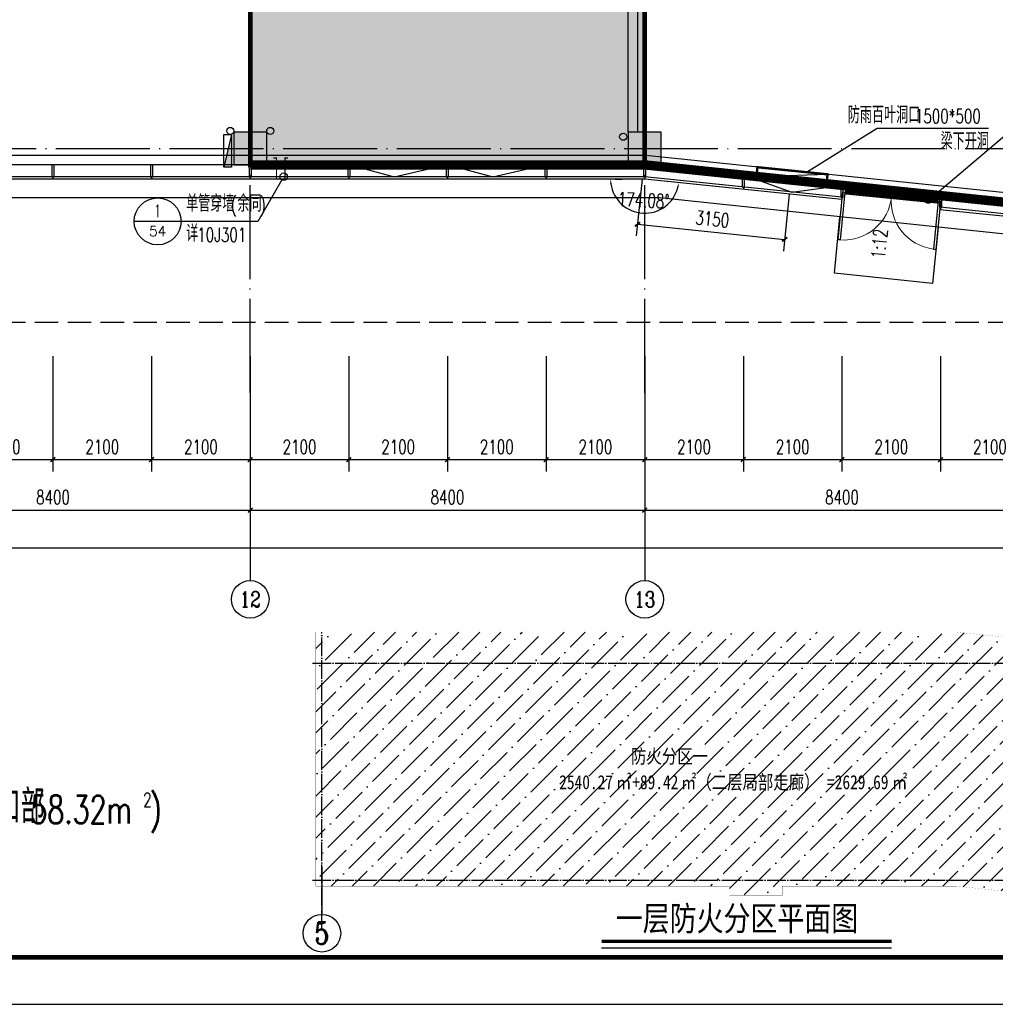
# Model space of a CAD drawing. Extents: x 797781 to 1255204, y 21234 to 1024248.
# Tile 145 of 256: x 950399 to 971173, y 163355 to 184323. Entities that reach past the tile are written whole.
import ezdxf
from ezdxf.enums import TextEntityAlignment as Align

# ---------------------------------------------------------------- set-up
doc = ezdxf.new("R2010")
doc.units = 0
doc.header["$LTSCALE"] = 1000
doc.header["$MEASUREMENT"] = 0
for name, pattern in [('230303生产综合楼-平面图_t8$0$DASH', [0.35, 0.25, -0.1]), ('230303生产综合楼-平面图_t8$0$DOTE', [2.42, 2, -0.2, 0.02, -0.2]), ('230303生产综合楼-平面图_t8$0$建筑底图$0$DASH', [0.35, 0.25, -0.1]), ('__DASH', [0.35, 0.25, -0.1])]:
    doc.linetypes.add(name, pattern=pattern)
for name, color, linetype in [('230303生产综合楼-平面图_t8$0$3T_WOOD', 21, 'Continuous'), ('230303生产综合楼-平面图_t8$0$AXIS', 3, 'Continuous'), ('230303生产综合楼-平面图_t8$0$AXIS_TEXT', 7, 'Continuous'), ('230303生产综合楼-平面图_t8$0$COLUMN', 40, 'Continuous'), ('230303生产综合楼-平面图_t8$0$CURTWALL', 4, 'Continuous'), ('230303生产综合楼-平面图_t8$0$DIM_IDEN', 3, 'Continuous'), ('230303生产综合楼-平面图_t8$0$DIM_LEAD', 3, 'Continuous'), ('230303生产综合楼-平面图_t8$0$DIM_SYMB', 3, 'Continuous'), ('230303生产综合楼-平面图_t8$0$DOTE', 1, '230303生产综合楼-平面图_t8$0$DOTE'), ('230303生产综合楼-平面图_t8$0$PUB_HATCH', 8, 'Continuous'), ('230303生产综合楼-平面图_t8$0$PUB_TEXT', 7, 'Continuous'), ('230303生产综合楼-平面图_t8$0$PUB_TITLE', 4, 'Continuous'), ('230303生产综合楼-平面图_t8$0$STAIR', 2, 'Continuous'), ('230303生产综合楼-平面图_t8$0$VPIPE-雨水', 4, 'Continuous'), ('230303生产综合楼-平面图_t8$0$WALL', 40, 'Continuous'), ('230303生产综合楼-平面图_t8$0$WINDOW', 4, 'Continuous'), ('230303生产综合楼-平面图_t8$0$条件', 7, 'Continuous'), ('230303生产综合楼-平面图_t8$0$轮廓', 2, 'Continuous'), ('230303生产综合楼-平面图_t8$0$通风', 7, 'Continuous'), ('AXIS_TEXT', 7, 'Continuous'), ('DIM_IDEN', 3, 'Continuous'), ('DIM_SYMB', 3, 'Continuous'), ('EQUIP_消火栓', 7, 'Continuous'), ('PUB_DIM', 3, 'Continuous'), ('PUB_HATCH', 8, 'Continuous'), ('PUB_TEXT', 7, 'Continuous'), ('VALVE_废水', 7, 'Continuous'), ('VPIPE-消防', 1, 'Continuous')]:
    doc.layers.add(name, color=color, linetype=linetype)
doc.styles.add('230303生产综合楼-平面图_t8$0$-黑体', font='simhei.ttf', dxfattribs={"width": 0.8})
doc.styles.add('230303生产综合楼-平面图_t8$0$_TCH_AXIS', font='COMPLEX', dxfattribs={"bigfont": 'GBCBIG'})
doc.styles.add('230303生产综合楼-平面图_t8$0$_TCH_DIM', font='SIMPLEX', dxfattribs={"bigfont": 'GBCBIG'})
doc.styles.add('230303生产综合楼-平面图_T8$0$_TCH_DIM_T3', font='SIMPLEX', dxfattribs={"width": 0.705882, "bigfont": 'GBCBIG'})
doc.styles.add('230303生产综合楼-平面图_t8$0$_TCH_LABEL', font='COMPLEX', dxfattribs={"bigfont": 'GBCBIG'})
doc.styles.add('_TCH_DIM', font='SIMPLEX', dxfattribs={"bigfont": 'GBCBIG'})
doc.styles.add('_TCH_DIM_T3', font='SIMPLEX', dxfattribs={"width": 0.705882, "bigfont": 'GBCBIG'})
doc.styles.add('COMPLEX', font='COMPLEX')
doc.dimstyles.new('230303生产综合楼-平面图_T8$0$_TCH_ARCH&&100', dxfattribs={"dimtxt": 297.5, "dimasz": 100, "dimexe": 250, "dimexo": 300, "dimgap": 126.25, "dimtad": 1, "dimdec": 0, "dimzin": 0, "dimdsep": 46, "dimtxsty": '230303生产综合楼-平面图_T8$0$_TCH_DIM_T3', "dimblk": '230303生产综合楼-平面图_t8$0$_ArchTick', "dimcen": 0.09, "dimclrt": 7, "dimazin": 2, "dimtfac": 1, "dimtdec": 0, "dimtix": 1, "dimtmove": 2, "dimatfit": 3, "dimfxl": 1, "dimtolj": 1, "dimtzin": 0, "dimarcsym": 0})
doc.dimstyles.new('_TCH_ARCH&&100', dxfattribs={"dimtxt": 297.5, "dimasz": 100, "dimexe": 250, "dimexo": 300, "dimgap": 126.25, "dimtad": 1, "dimdec": 0, "dimzin": 0, "dimdsep": 46, "dimtxsty": '_TCH_DIM_T3', "dimblk": 'ARCHTICK', "dimcen": 0.09, "dimclrt": 7, "dimazin": 2, "dimtfac": 1, "dimtdec": 0, "dimtix": 1, "dimtmove": 2, "dimatfit": 3, "dimfxl": 1, "dimtolj": 1, "dimtzin": 0, "dimarcsym": 0})
doc.dimstyles.new('_TCH_ARROW&&100', dxfattribs={"dimtxt": 297.5, "dimasz": 100, "dimexe": 250, "dimexo": 300, "dimgap": 126.25, "dimtad": 1, "dimdec": 0, "dimzin": 0, "dimdsep": 46, "dimtxsty": '_TCH_DIM_T3', "dimcen": 0.09, "dimclrt": 7, "dimazin": 2, "dimtfac": 1, "dimtdec": 0, "dimtix": 1, "dimtmove": 2, "dimatfit": 3, "dimfxl": 1, "dimtolj": 1, "dimtzin": 0, "dimarcsym": 0})

# ---------------------------------------------------------------- blocks, each defined once
blk = doc.blocks.new('AQ1')
at = {"color": 6, "linetype": '__DASH', "ltscale": 4, "const_width": 200}
blk.add_lwpolyline([(1176700, 166553), (1159915, 168295), (1151500, 168295)], dxfattribs=at)
blk = doc.blocks.new('$VALVE$00000547')
at = {"const_width": 30}
for points in [[(0, 100), (-250, 100), (-250, 175)], [(0, 100), (0, 175)], [(0, 100), (250, 100), (250, 175)], [(-250, -175), (-250, -100), (0, -100)], [(0, -175), (0, -100)], [(250, -175), (250, -100), (0, -100)]]:
    blk.add_lwpolyline(points, dxfattribs=at)
blk = doc.blocks.new('1FFSTG')
at = {"layer": '230303生产综合楼-平面图_t8$0$DIM_IDEN'}
for p, q in [((1098805, 186013), (1098293, 185131)), ((1096661, 185131), (1095661, 185131)), ((1098293, 185131), (1096661, 185131))]:
    blk.add_line(p, q, dxfattribs=at)
for centre, radius in [((1098845, 186082), 80), ((1096161, 185131), 500)]:
    blk.add_circle(centre, radius, dxfattribs=at)
at = {"layer": 'VALVE_废水', "xscale": 0.9000000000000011, "yscale": 0.9000000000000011, "zscale": 0.9000000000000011, "rotation": 90.02225538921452}
blk.add_blockref('$VALVE$00000547', (1098782, 186258), dxfattribs=at)
at = {"layer": 'PUB_TEXT', "style": '230303生产综合楼-平面图_t8$0$_TCH_DIM'}
for s, height, p in [('单管穿墙', 357.4, (1096766, 185335)), ('余同', 357.4, (1097859, 185335)), ('详', 357, (1096766, 184698))]:
    blk.add_text(s, height=height, dxfattribs=at).set_placement(p)
at = {"layer": 'PUB_TEXT', "style": '230303生产综合楼-平面图_t8$0$_TCH_DIM', "width": 0.705882}
for s, height, p in [('(', 298, (1097719, 185335)), (')', 298, (1098335, 185335)), ('10J301', 297.5, (1097004, 184698))]:
    blk.add_text(s, height=height, dxfattribs=at).set_placement(p)
at = {"layer": 'PUB_TEXT', "style": '230303生产综合楼-平面图_t8$0$_TCH_LABEL'}
for s, height, p, p2 in [('1', 268, (1096103, 185222), (1096218, 185222)), ('54', 215.1, (1095976, 184816), (1096345, 184816))]:
    blk.add_text(s, height=height, dxfattribs=at).set_placement(p, p2, align=Align.FIT)
blk = doc.blocks.new('_ArchTick')
at = {"color": 0, "linetype": 'ByBlock', "const_width": 0.4}
blk.add_lwpolyline([(-0.5, -0.5), (0.5, 0.5)], dxfattribs=at)
blk = doc.blocks.new('*D6435')
at = {"layer": 'Defpoints', "color": 0, "transparency": 16777216}
for p in [(624689, -13222), (627823, -13543), (627694, -14805)]:
    blk.add_point(p, dxfattribs=at)
at = {"layer": 'PUB_DIM', "color": 0, "lineweight": -2, "transparency": 16777216}
for p, q in [((624659, -13520), (624534, -14732)), ((627792, -13842), (627668, -15053)), ((624560, -14484), (627694, -14805))]:
    blk.add_line(p, q, dxfattribs=at)
at = {"layer": 'PUB_DIM', "color": 0, "lineweight": -2, "transparency": 16777216, "xscale": 100, "yscale": 100, "zscale": 100}
for p, rotation in [((624560, -14484), 174.1496764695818), ((627694, -14805), 354.1496764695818)]:
    blk.add_blockref('_ArchTick', p, dxfattribs=dict(at, rotation=rotation))
at = {"layer": 'PUB_DIM', "color": 7, "transparency": 16777216, "insert": (626155, -14371), "char_height": 297.5, "attachment_point": 5, "rotation": 354.1497, "style": '_TCH_DIM_T3'}
blk.add_mtext('\\A1;3150', dxfattribs=at)
blk = doc.blocks.new('_AXISO')
blk.add_circle((0, 0), 0.5)
at = {"layer": 'AXIS_TEXT', "style": 'COMPLEX', "width": 1.041667}
blk.add_attdef('A', text='', height=0.56, dxfattribs=at).set_placement((-0.25, -0.28), (0.25, -0.28), align=Align.FIT)
blk = doc.blocks.new('230303生产综合楼-平面图_t8$0$F1')
h = blk.add_hatch()
h.set_pattern_fill('ANSI36', color=8, scale=1000)
h.set_pattern_definition([(45, (0, 0), (841.899, 3086.963), [3968.75, -793.75, 0, -793.75])])
h.paths.add_polyline_path([(605265, 24638), (512865, 24638), (512865, 1538), (605265, 1538)])
h.paths.add_polyline_path([(580431, 27938), (512865, 27938), (512865, 24638), (605265, 24638), (605265, 25326)])
h.paths.add_polyline_path([(512865, 27938), (512215, 27938), (512215, 24638), (512865, 24638)])
h.paths.add_polyline_path([(512865, 24638), (512215, 24638), (512215, 1538), (512865, 1538)])
h.paths.add_polyline_path([(605265, 1538), (512865, 1538), (512865, 888), (556265, 888), (556265, -112), (561865, -112), (561865, 888), (580399, 888), (605265, -1727)])
h.paths.add_polyline_path([(605915, 1538), (605265, 1538), (605265, -1727), (605915, -1796)])
h.paths.add_polyline_path([(605915, 24638), (605265, 24638), (605265, 1538), (605915, 1538)])
at = {"layer": '230303生产综合楼-平面图_t8$0$AXIS'}
for p, q in [((605265, 24638), (610465, 24638)), ((512865, 2955), (512865, -2128)), ((605265, 2955), (605265, -2245)), ((605265, 1538), (610348, 1538))]:
    blk.add_line(p, q, dxfattribs=at)
at = {"layer": '230303生产综合楼-平面图_t8$0$DOTE'}
for p, q in [((512865, -3662), (512865, 27938)), ((605265, -3662), (605265, 27938)), ((511865, 24638), (606265, 24638)), ((511865, 1538), (606265, 1538))]:
    blk.add_line(p, q, dxfattribs=at)
at = {"layer": '230303生产综合楼-平面图_t8$0$STAIR', "const_width": 9}
blk.add_lwpolyline([(512215, 27938), (580431, 27938), (605915, 25258), (605915, -1796), (580399, 888), (561865, 888), (561865, -112), (556265, -112), (556265, 888), (512215, 888)], close=True, dxfattribs=at)
at = {"layer": '230303生产综合楼-平面图_t8$0$AXIS'}
ref = blk.add_blockref('_AXISO', (612465, 24638), dxfattribs=dict(at, xscale=4000, yscale=4000, zscale=4000))
ref.add_attrib('A', 'F', dxfattribs={"layer": '230303生产综合楼-平面图_t8$0$AXIS_TEXT', "ltscale": 2, "height": 2227, "style": '230303生产综合楼-平面图_t8$0$_TCH_AXIS'}).set_placement((611616, 23524), (613313, 23524), align=Align.FIT)
ref = blk.add_blockref('_AXISO', (612348, 1538), dxfattribs=dict(at, xscale=4000, yscale=4000, zscale=4000))
ref.add_attrib('A', 'C', dxfattribs={"layer": '230303生产综合楼-平面图_t8$0$AXIS_TEXT', "ltscale": 2, "height": 2278, "style": '230303生产综合楼-平面图_t8$0$_TCH_AXIS'}).set_placement((611534, 398), (613162, 398), align=Align.FIT)
ref = blk.add_blockref('_AXISO', (512865, -4128), dxfattribs=dict(at, xscale=4000, yscale=4000, zscale=4000))
ref.add_attrib('A', '5', dxfattribs={"layer": '230303生产综合楼-平面图_t8$0$AXIS_TEXT', "ltscale": 2, "height": 2330, "style": '230303生产综合楼-平面图_t8$0$_TCH_AXIS'}).set_placement((512088, -5293), (513641, -5293), align=Align.FIT)
ref = blk.add_blockref('_AXISO', (605265, -4245), dxfattribs=dict(at, xscale=4000, yscale=4000, zscale=4000))
ref.add_attrib('A', '16', dxfattribs={"layer": '230303生产综合楼-平面图_t8$0$AXIS_TEXT', "ltscale": 2, "height": 1642.2, "style": '230303生产综合楼-平面图_t8$0$_TCH_AXIS'}).set_placement((604131, -5066), (606399, -5066), align=Align.FIT)
at = {"color": 6, "style": '230303生产综合楼-平面图_t8$0$-黑体', "width": 0.8}
for s, height, p in [('防火分区一', 1502.1, (545781, 13964)), ('2540.27', 1502.1, (538130, 11205)), ('㎡', 1502, (544179, 11205)), ('+89.42', 1502.1, (545907, 11205)), ('㎡（二层局部走廊）', 1502.1, (551092, 11205)), ('=2629.69', 1502.1, (566646, 11205)), ('㎡', 1502, (573559, 11205))]:
    blk.add_text(s, height=height, dxfattribs=at).set_placement(p)
blk = doc.blocks.new('$TwtSys$00000434')
for p, q in [((-0.5, 0.5), (-0.5, -0.5)), ((-0.5, -0.5), (0.5, 0.5)), ((0.5, 0.5), (-0.5, 0.5)), ((0.5, -0.5), (0.5, 0.5)), ((-0.5, -0.5), (0.5, -0.5))]:
    blk.add_line(p, q)
blk.add_solid([(0.5, -0.5), (0.5, 0.5), (-0.5, -0.5)])
blk = doc.blocks.new('230303生产综合楼-平面图_t8$0$1-XHS')
at = {"layer": '230303生产综合楼-平面图_t8$0$VPIPE-雨水'}
blk.add_circle((1176813.1, -30235.7), 75, dxfattribs=at)
at = {"layer": 'VPIPE-消防'}
for centre in [(1175963.1, -30235.7), (1184329.3, -30360.4)]:
    blk.add_circle(centre, 75, dxfattribs=at)
at = {"layer": 'EQUIP_消火栓', "xscale": -700, "yscale": 160, "zscale": 700, "rotation": 89.99999999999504}
blk.add_blockref('$TwtSys$00000434', (1175908.1, -30660.7), dxfattribs=at)
blk = doc.blocks.new('230303生产综合楼-平面图_t8$0$1WZST')
at = {"layer": '230303生产综合楼-平面图_t8$0$3T_WOOD'}
for points in [[(940557, -19196), (940607, -19196), (940607, -18946), (940557, -18946)], [(942657, -19196), (942707, -19196), (942707, -18946), (942657, -18946)], [(944757, -19196), (944807, -19196), (944807, -18946), (944757, -18946)], [(946857, -19196), (946907, -19196), (946907, -18946), (946857, -18946)], [(948957, -19196), (949007, -19196), (949007, -18946), (948957, -18946)], [(951057, -19196), (951107, -19196), (951107, -18946), (951057, -18946)], [(953157, -19196), (953207, -19196), (953207, -18946), (953157, -18946)], [(955257, -19411), (955307, -19416), (955307, -19165), (955257, -19160)], [(957357, -19629), (957407, -19635), (957407, -19383), (957357, -19378)], [(959457, -19847), (959507, -19853), (959507, -19601), (959457, -19596)]]:
    blk.add_lwpolyline(points, close=True, dxfattribs=at)
for points in [[(940582, -19196), (940582, -19246)], [(942682, -19196), (942682, -19246)], [(944782, -19196), (944782, -19246)], [(946882, -19196), (946882, -19246)], [(948982, -19196), (948982, -19246)], [(951082, -19196), (951082, -19246)], [(953182, -19196), (953182, -19246)], [(955282, -19414), (955282, -19464)], [(957382, -19632), (957382, -19682)], [(959482, -19850), (959482, -19900)]]:
    blk.add_lwpolyline(points, dxfattribs=at)
blk = doc.blocks.new('230303生产综合楼-平面图_t8$0$$DorLib2D$00000002')
for p, q in [((-0.5, 0), (-0.5, 0.4875)), ((-0.475, 0.4875), (-0.5, 0.4875)), ((-0.475, 0), (-0.475, 0.4875)), ((0.475, 0), (0.475, 0.4875)), ((0.475, 0.4875), (0.5, 0.4875)), ((0.5, 0), (0.5, 0.4875)), ((-0.5, 0), (-0.475, 0)), ((0.5, 0), (0.475, 0))]:
    blk.add_line(p, q)
at = {"lineweight": 13}
for centre, start, end in [((-0.4875, 0), 0, 88.53072), ((0.4875, 0), 91.46928, 180)]:
    blk.add_arc(centre, 0.4875, start, end, dxfattribs=at)
blk = doc.blocks.new('*D1083')
at = {"layer": 'Defpoints', "color": 0, "transparency": 16777216}
for p in [(962781, 180929), (963708, 180929), (964631, 180833), (963323, 180312)]:
    blk.add_point(p, dxfattribs=at)
at = {"layer": 'PUB_DIM', "color": 0, "lineweight": -2, "transparency": 16777216}
for p, q in [((963081, 180929), (963231, 180929)), ((964332, 180864), (964183, 180880))]:
    blk.add_line(p, q, dxfattribs=at)
blk.add_arc((963708, 180929), 727, 187.882, 346.192, dxfattribs=at)
at = {"layer": 'PUB_DIM', "color": 0, "transparency": 16777216}
for points in [[(962971, 180828), (963004, 180831), (962981, 180929)], [(964398, 180758), (964431, 180753), (964432, 180854)]]:
    blk.add_solid(points, dxfattribs=at)
at = {"layer": 'PUB_DIM', "color": 7, "transparency": 16777216, "insert": (963685, 180477), "char_height": 297.5, "attachment_point": 5, "rotation": 357.037, "style": '_TCH_DIM_T3'}
blk.add_mtext('\\A1;174.08%%d', dxfattribs=at)
blk = doc.blocks.new('230303生产综合楼-平面图_t8$0$_ArchTick')
at = {"color": 0, "linetype": 'ByBlock', "const_width": 0.3}
blk.add_lwpolyline([(-0.5, -0.5), (0.5, 0.5)], dxfattribs=at)
blk = doc.blocks.new('*D1481')
at = {"layer": '230303生产综合楼-平面图_t8$0$AXIS', "color": 0, "lineweight": -2, "transparency": 16777216}
for p, q in [((949008, 177154), (949008, 174704)), ((951108, 177154), (951108, 174704)), ((949008, 174954), (951108, 174954))]:
    blk.add_line(p, q, dxfattribs=at)
at = {"layer": 'Defpoints', "color": 0, "transparency": 16777216}
for p in [(949008, 177454), (951108, 177454), (951108, 174954)]:
    blk.add_point(p, dxfattribs=at)
at = {"layer": '230303生产综合楼-平面图_t8$0$AXIS', "color": 0, "lineweight": -2, "transparency": 16777216, "xscale": 100, "yscale": 100, "zscale": 100, "rotation": 180}
blk.add_blockref('230303生产综合楼-平面图_t8$0$_ArchTick', (949008, 174954), dxfattribs=at)
at = {"layer": '230303生产综合楼-平面图_t8$0$AXIS', "color": 0, "lineweight": -2, "transparency": 16777216, "xscale": 100, "yscale": 100, "zscale": 100}
blk.add_blockref('230303生产综合楼-平面图_t8$0$_ArchTick', (951108, 174954), dxfattribs=at)
at = {"layer": '230303生产综合楼-平面图_t8$0$AXIS', "color": 7, "transparency": 16777216, "insert": (950058, 175229), "char_height": 297.5, "attachment_point": 5, "style": '230303生产综合楼-平面图_T8$0$_TCH_DIM_T3'}
blk.add_mtext('\\A1;2100', dxfattribs=at)
blk = doc.blocks.new('*D1482')
at = {"layer": '230303生产综合楼-平面图_t8$0$AXIS', "color": 0, "lineweight": -2, "transparency": 16777216}
for p, q in [((951108, 177154), (951108, 174704)), ((953208, 177154), (953208, 174704)), ((951108, 174954), (953208, 174954))]:
    blk.add_line(p, q, dxfattribs=at)
at = {"layer": 'Defpoints', "color": 0, "transparency": 16777216}
for p in [(951108, 177454), (953208, 177454), (953208, 174954)]:
    blk.add_point(p, dxfattribs=at)
at = {"layer": '230303生产综合楼-平面图_t8$0$AXIS', "color": 0, "lineweight": -2, "transparency": 16777216, "xscale": 100, "yscale": 100, "zscale": 100, "rotation": 180}
blk.add_blockref('230303生产综合楼-平面图_t8$0$_ArchTick', (951108, 174954), dxfattribs=at)
at = {"layer": '230303生产综合楼-平面图_t8$0$AXIS', "color": 0, "lineweight": -2, "transparency": 16777216, "xscale": 100, "yscale": 100, "zscale": 100}
blk.add_blockref('230303生产综合楼-平面图_t8$0$_ArchTick', (953208, 174954), dxfattribs=at)
at = {"layer": '230303生产综合楼-平面图_t8$0$AXIS', "color": 7, "transparency": 16777216, "insert": (952158, 175229), "char_height": 297.5, "attachment_point": 5, "style": '230303生产综合楼-平面图_T8$0$_TCH_DIM_T3'}
blk.add_mtext('\\A1;2100', dxfattribs=at)
blk = doc.blocks.new('*D1483')
at = {"layer": '230303生产综合楼-平面图_t8$0$AXIS', "color": 0, "lineweight": -2, "transparency": 16777216}
for p, q in [((953208, 177154), (953208, 174704)), ((955308, 177154), (955308, 174704)), ((953208, 174954), (955308, 174954))]:
    blk.add_line(p, q, dxfattribs=at)
at = {"layer": 'Defpoints', "color": 0, "transparency": 16777216}
for p in [(953208, 177454), (955308, 177454), (955308, 174954)]:
    blk.add_point(p, dxfattribs=at)
at = {"layer": '230303生产综合楼-平面图_t8$0$AXIS', "color": 0, "lineweight": -2, "transparency": 16777216, "xscale": 100, "yscale": 100, "zscale": 100, "rotation": 180}
blk.add_blockref('230303生产综合楼-平面图_t8$0$_ArchTick', (953208, 174954), dxfattribs=at)
at = {"layer": '230303生产综合楼-平面图_t8$0$AXIS', "color": 0, "lineweight": -2, "transparency": 16777216, "xscale": 100, "yscale": 100, "zscale": 100}
blk.add_blockref('230303生产综合楼-平面图_t8$0$_ArchTick', (955308, 174954), dxfattribs=at)
at = {"layer": '230303生产综合楼-平面图_t8$0$AXIS', "color": 7, "transparency": 16777216, "insert": (954258, 175229), "char_height": 297.5, "attachment_point": 5, "style": '230303生产综合楼-平面图_T8$0$_TCH_DIM_T3'}
blk.add_mtext('\\A1;2100', dxfattribs=at)
blk = doc.blocks.new('*D1484')
at = {"layer": '230303生产综合楼-平面图_t8$0$AXIS', "color": 0, "lineweight": -2, "transparency": 16777216}
for p, q in [((955308, 177154), (955308, 174704)), ((957408, 177154), (957408, 174704)), ((955308, 174954), (957408, 174954))]:
    blk.add_line(p, q, dxfattribs=at)
at = {"layer": 'Defpoints', "color": 0, "transparency": 16777216}
for p in [(955308, 177454), (957408, 177454), (957408, 174954)]:
    blk.add_point(p, dxfattribs=at)
at = {"layer": '230303生产综合楼-平面图_t8$0$AXIS', "color": 0, "lineweight": -2, "transparency": 16777216, "xscale": 100, "yscale": 100, "zscale": 100, "rotation": 180}
blk.add_blockref('230303生产综合楼-平面图_t8$0$_ArchTick', (955308, 174954), dxfattribs=at)
at = {"layer": '230303生产综合楼-平面图_t8$0$AXIS', "color": 0, "lineweight": -2, "transparency": 16777216, "xscale": 100, "yscale": 100, "zscale": 100}
blk.add_blockref('230303生产综合楼-平面图_t8$0$_ArchTick', (957408, 174954), dxfattribs=at)
at = {"layer": '230303生产综合楼-平面图_t8$0$AXIS', "color": 7, "transparency": 16777216, "insert": (956358, 175229), "char_height": 297.5, "attachment_point": 5, "style": '230303生产综合楼-平面图_T8$0$_TCH_DIM_T3'}
blk.add_mtext('\\A1;2100', dxfattribs=at)
blk = doc.blocks.new('*D1485')
at = {"layer": '230303生产综合楼-平面图_t8$0$AXIS', "color": 0, "lineweight": -2, "transparency": 16777216}
for p, q in [((957408, 177154), (957408, 174704)), ((959508, 177154), (959508, 174704)), ((957408, 174954), (959508, 174954))]:
    blk.add_line(p, q, dxfattribs=at)
at = {"layer": 'Defpoints', "color": 0, "transparency": 16777216}
for p in [(957408, 177454), (959508, 177454), (959508, 174954)]:
    blk.add_point(p, dxfattribs=at)
at = {"layer": '230303生产综合楼-平面图_t8$0$AXIS', "color": 0, "lineweight": -2, "transparency": 16777216, "xscale": 100, "yscale": 100, "zscale": 100, "rotation": 180}
blk.add_blockref('230303生产综合楼-平面图_t8$0$_ArchTick', (957408, 174954), dxfattribs=at)
at = {"layer": '230303生产综合楼-平面图_t8$0$AXIS', "color": 0, "lineweight": -2, "transparency": 16777216, "xscale": 100, "yscale": 100, "zscale": 100}
blk.add_blockref('230303生产综合楼-平面图_t8$0$_ArchTick', (959508, 174954), dxfattribs=at)
at = {"layer": '230303生产综合楼-平面图_t8$0$AXIS', "color": 7, "transparency": 16777216, "insert": (958458, 175229), "char_height": 297.5, "attachment_point": 5, "style": '230303生产综合楼-平面图_T8$0$_TCH_DIM_T3'}
blk.add_mtext('\\A1;2100', dxfattribs=at)
blk = doc.blocks.new('*D1486')
at = {"layer": '230303生产综合楼-平面图_t8$0$AXIS', "color": 0, "lineweight": -2, "transparency": 16777216}
for p, q in [((959508, 177154), (959508, 174704)), ((961608, 177154), (961608, 174704)), ((959508, 174954), (961608, 174954))]:
    blk.add_line(p, q, dxfattribs=at)
at = {"layer": 'Defpoints', "color": 0, "transparency": 16777216}
for p in [(959508, 177454), (961608, 177454), (961608, 174954)]:
    blk.add_point(p, dxfattribs=at)
at = {"layer": '230303生产综合楼-平面图_t8$0$AXIS', "color": 0, "lineweight": -2, "transparency": 16777216, "xscale": 100, "yscale": 100, "zscale": 100, "rotation": 180}
blk.add_blockref('230303生产综合楼-平面图_t8$0$_ArchTick', (959508, 174954), dxfattribs=at)
at = {"layer": '230303生产综合楼-平面图_t8$0$AXIS', "color": 0, "lineweight": -2, "transparency": 16777216, "xscale": 100, "yscale": 100, "zscale": 100}
blk.add_blockref('230303生产综合楼-平面图_t8$0$_ArchTick', (961608, 174954), dxfattribs=at)
at = {"layer": '230303生产综合楼-平面图_t8$0$AXIS', "color": 7, "transparency": 16777216, "insert": (960558, 175229), "char_height": 297.5, "attachment_point": 5, "style": '230303生产综合楼-平面图_T8$0$_TCH_DIM_T3'}
blk.add_mtext('\\A1;2100', dxfattribs=at)
blk = doc.blocks.new('*D1487')
at = {"layer": '230303生产综合楼-平面图_t8$0$AXIS', "color": 0, "lineweight": -2, "transparency": 16777216}
for p, q in [((961608, 177154), (961608, 174704)), ((963708, 177154), (963708, 174704)), ((961608, 174954), (963708, 174954))]:
    blk.add_line(p, q, dxfattribs=at)
at = {"layer": 'Defpoints', "color": 0, "transparency": 16777216}
for p in [(961608, 177454), (963708, 177454), (963708, 174954)]:
    blk.add_point(p, dxfattribs=at)
at = {"layer": '230303生产综合楼-平面图_t8$0$AXIS', "color": 0, "lineweight": -2, "transparency": 16777216, "xscale": 100, "yscale": 100, "zscale": 100, "rotation": 180}
blk.add_blockref('230303生产综合楼-平面图_t8$0$_ArchTick', (961608, 174954), dxfattribs=at)
at = {"layer": '230303生产综合楼-平面图_t8$0$AXIS', "color": 0, "lineweight": -2, "transparency": 16777216, "xscale": 100, "yscale": 100, "zscale": 100}
blk.add_blockref('230303生产综合楼-平面图_t8$0$_ArchTick', (963708, 174954), dxfattribs=at)
at = {"layer": '230303生产综合楼-平面图_t8$0$AXIS', "color": 7, "transparency": 16777216, "insert": (962658, 175229), "char_height": 297.5, "attachment_point": 5, "style": '230303生产综合楼-平面图_T8$0$_TCH_DIM_T3'}
blk.add_mtext('\\A1;2100', dxfattribs=at)
blk = doc.blocks.new('*D1488')
at = {"layer": '230303生产综合楼-平面图_t8$0$AXIS', "color": 0, "lineweight": -2, "transparency": 16777216}
for p, q in [((963708, 177154), (963708, 174704)), ((965808, 177154), (965808, 174704)), ((963708, 174954), (965808, 174954))]:
    blk.add_line(p, q, dxfattribs=at)
at = {"layer": 'Defpoints', "color": 0, "transparency": 16777216}
for p in [(963708, 177454), (965808, 177454), (965808, 174954)]:
    blk.add_point(p, dxfattribs=at)
at = {"layer": '230303生产综合楼-平面图_t8$0$AXIS', "color": 0, "lineweight": -2, "transparency": 16777216, "xscale": 100, "yscale": 100, "zscale": 100, "rotation": 180}
blk.add_blockref('230303生产综合楼-平面图_t8$0$_ArchTick', (963708, 174954), dxfattribs=at)
at = {"layer": '230303生产综合楼-平面图_t8$0$AXIS', "color": 0, "lineweight": -2, "transparency": 16777216, "xscale": 100, "yscale": 100, "zscale": 100}
blk.add_blockref('230303生产综合楼-平面图_t8$0$_ArchTick', (965808, 174954), dxfattribs=at)
at = {"layer": '230303生产综合楼-平面图_t8$0$AXIS', "color": 7, "transparency": 16777216, "insert": (964758, 175229), "char_height": 297.5, "attachment_point": 5, "style": '230303生产综合楼-平面图_T8$0$_TCH_DIM_T3'}
blk.add_mtext('\\A1;2100', dxfattribs=at)
blk = doc.blocks.new('*D1489')
at = {"layer": '230303生产综合楼-平面图_t8$0$AXIS', "color": 0, "lineweight": -2, "transparency": 16777216}
for p, q in [((965808, 177154), (965808, 174704)), ((967908, 177154), (967908, 174704)), ((965808, 174954), (967908, 174954))]:
    blk.add_line(p, q, dxfattribs=at)
at = {"layer": 'Defpoints', "color": 0, "transparency": 16777216}
for p in [(965808, 177454), (967908, 177454), (967908, 174954)]:
    blk.add_point(p, dxfattribs=at)
at = {"layer": '230303生产综合楼-平面图_t8$0$AXIS', "color": 0, "lineweight": -2, "transparency": 16777216, "xscale": 100, "yscale": 100, "zscale": 100, "rotation": 180}
blk.add_blockref('230303生产综合楼-平面图_t8$0$_ArchTick', (965808, 174954), dxfattribs=at)
at = {"layer": '230303生产综合楼-平面图_t8$0$AXIS', "color": 0, "lineweight": -2, "transparency": 16777216, "xscale": 100, "yscale": 100, "zscale": 100}
blk.add_blockref('230303生产综合楼-平面图_t8$0$_ArchTick', (967908, 174954), dxfattribs=at)
at = {"layer": '230303生产综合楼-平面图_t8$0$AXIS', "color": 7, "transparency": 16777216, "insert": (966858, 175229), "char_height": 297.5, "attachment_point": 5, "style": '230303生产综合楼-平面图_T8$0$_TCH_DIM_T3'}
blk.add_mtext('\\A1;2100', dxfattribs=at)
blk = doc.blocks.new('*D1490')
at = {"layer": '230303生产综合楼-平面图_t8$0$AXIS', "color": 0, "lineweight": -2, "transparency": 16777216}
for p, q in [((967908, 177154), (967908, 174704)), ((970008, 177154), (970008, 174704)), ((967908, 174954), (970008, 174954))]:
    blk.add_line(p, q, dxfattribs=at)
at = {"layer": 'Defpoints', "color": 0, "transparency": 16777216}
for p in [(967908, 177454), (970008, 177454), (970008, 174954)]:
    blk.add_point(p, dxfattribs=at)
at = {"layer": '230303生产综合楼-平面图_t8$0$AXIS', "color": 0, "lineweight": -2, "transparency": 16777216, "xscale": 100, "yscale": 100, "zscale": 100, "rotation": 180}
blk.add_blockref('230303生产综合楼-平面图_t8$0$_ArchTick', (967908, 174954), dxfattribs=at)
at = {"layer": '230303生产综合楼-平面图_t8$0$AXIS', "color": 0, "lineweight": -2, "transparency": 16777216, "xscale": 100, "yscale": 100, "zscale": 100}
blk.add_blockref('230303生产综合楼-平面图_t8$0$_ArchTick', (970008, 174954), dxfattribs=at)
at = {"layer": '230303生产综合楼-平面图_t8$0$AXIS', "color": 7, "transparency": 16777216, "insert": (968958, 175229), "char_height": 297.5, "attachment_point": 5, "style": '230303生产综合楼-平面图_T8$0$_TCH_DIM_T3'}
blk.add_mtext('\\A1;2100', dxfattribs=at)
blk = doc.blocks.new('*D1491')
at = {"layer": '230303生产综合楼-平面图_t8$0$AXIS', "color": 0, "lineweight": -2, "transparency": 16777216}
for p, q in [((970008, 177154), (970008, 174704)), ((972108, 177154), (972108, 174704)), ((970008, 174954), (972108, 174954))]:
    blk.add_line(p, q, dxfattribs=at)
at = {"layer": 'Defpoints', "color": 0, "transparency": 16777216}
for p in [(970008, 177454), (972108, 177454), (972108, 174954)]:
    blk.add_point(p, dxfattribs=at)
at = {"layer": '230303生产综合楼-平面图_t8$0$AXIS', "color": 0, "lineweight": -2, "transparency": 16777216, "xscale": 100, "yscale": 100, "zscale": 100, "rotation": 180}
blk.add_blockref('230303生产综合楼-平面图_t8$0$_ArchTick', (970008, 174954), dxfattribs=at)
at = {"layer": '230303生产综合楼-平面图_t8$0$AXIS', "color": 0, "lineweight": -2, "transparency": 16777216, "xscale": 100, "yscale": 100, "zscale": 100}
blk.add_blockref('230303生产综合楼-平面图_t8$0$_ArchTick', (972108, 174954), dxfattribs=at)
at = {"layer": '230303生产综合楼-平面图_t8$0$AXIS', "color": 7, "transparency": 16777216, "insert": (971058, 175229), "char_height": 297.5, "attachment_point": 5, "style": '230303生产综合楼-平面图_T8$0$_TCH_DIM_T3'}
blk.add_mtext('\\A1;2100', dxfattribs=at)
blk = doc.blocks.new('*D1508')
at = {"layer": '230303生产综合楼-平面图_t8$0$AXIS', "color": 0, "lineweight": -2, "transparency": 16777216}
for p, q in [((946908, 176079), (946908, 173629)), ((955308, 176079), (955308, 173629)), ((946908, 173879), (955308, 173879))]:
    blk.add_line(p, q, dxfattribs=at)
at = {"layer": 'Defpoints', "color": 0, "transparency": 16777216}
for p in [(946908, 176379), (955308, 176379), (955308, 173879)]:
    blk.add_point(p, dxfattribs=at)
at = {"layer": '230303生产综合楼-平面图_t8$0$AXIS', "color": 0, "lineweight": -2, "transparency": 16777216, "xscale": 100, "yscale": 100, "zscale": 100, "rotation": 180}
blk.add_blockref('230303生产综合楼-平面图_t8$0$_ArchTick', (946908, 173879), dxfattribs=at)
at = {"layer": '230303生产综合楼-平面图_t8$0$AXIS', "color": 0, "lineweight": -2, "transparency": 16777216, "xscale": 100, "yscale": 100, "zscale": 100}
blk.add_blockref('230303生产综合楼-平面图_t8$0$_ArchTick', (955308, 173879), dxfattribs=at)
at = {"layer": '230303生产综合楼-平面图_t8$0$AXIS', "color": 7, "transparency": 16777216, "insert": (951108, 174154), "char_height": 297.5, "attachment_point": 5, "style": '230303生产综合楼-平面图_T8$0$_TCH_DIM_T3'}
blk.add_mtext('\\A1;8400', dxfattribs=at)
blk = doc.blocks.new('*D1509')
at = {"layer": '230303生产综合楼-平面图_t8$0$AXIS', "color": 0, "lineweight": -2, "transparency": 16777216}
for p, q in [((955308, 176079), (955308, 173629)), ((963708, 176079), (963708, 173629)), ((955308, 173879), (963708, 173879))]:
    blk.add_line(p, q, dxfattribs=at)
at = {"layer": 'Defpoints', "color": 0, "transparency": 16777216}
for p in [(955308, 176379), (963708, 176379), (963708, 173879)]:
    blk.add_point(p, dxfattribs=at)
at = {"layer": '230303生产综合楼-平面图_t8$0$AXIS', "color": 0, "lineweight": -2, "transparency": 16777216, "xscale": 100, "yscale": 100, "zscale": 100, "rotation": 180}
blk.add_blockref('230303生产综合楼-平面图_t8$0$_ArchTick', (955308, 173879), dxfattribs=at)
at = {"layer": '230303生产综合楼-平面图_t8$0$AXIS', "color": 0, "lineweight": -2, "transparency": 16777216, "xscale": 100, "yscale": 100, "zscale": 100}
blk.add_blockref('230303生产综合楼-平面图_t8$0$_ArchTick', (963708, 173879), dxfattribs=at)
at = {"layer": '230303生产综合楼-平面图_t8$0$AXIS', "color": 7, "transparency": 16777216, "insert": (959508, 174154), "char_height": 297.5, "attachment_point": 5, "style": '230303生产综合楼-平面图_T8$0$_TCH_DIM_T3'}
blk.add_mtext('\\A1;8400', dxfattribs=at)
blk = doc.blocks.new('*D1510')
at = {"layer": '230303生产综合楼-平面图_t8$0$AXIS', "color": 0, "lineweight": -2, "transparency": 16777216}
for p, q in [((963708, 176079), (963708, 173629)), ((972108, 176079), (972108, 173629)), ((963708, 173879), (972108, 173879))]:
    blk.add_line(p, q, dxfattribs=at)
at = {"layer": 'Defpoints', "color": 0, "transparency": 16777216}
for p in [(963708, 176379), (972108, 176379), (972108, 173879)]:
    blk.add_point(p, dxfattribs=at)
at = {"layer": '230303生产综合楼-平面图_t8$0$AXIS', "color": 0, "lineweight": -2, "transparency": 16777216, "xscale": 100, "yscale": 100, "zscale": 100, "rotation": 180}
blk.add_blockref('230303生产综合楼-平面图_t8$0$_ArchTick', (963708, 173879), dxfattribs=at)
at = {"layer": '230303生产综合楼-平面图_t8$0$AXIS', "color": 0, "lineweight": -2, "transparency": 16777216, "xscale": 100, "yscale": 100, "zscale": 100}
blk.add_blockref('230303生产综合楼-平面图_t8$0$_ArchTick', (972108, 173879), dxfattribs=at)
at = {"layer": '230303生产综合楼-平面图_t8$0$AXIS', "color": 7, "transparency": 16777216, "insert": (967908, 174154), "char_height": 297.5, "attachment_point": 5, "style": '230303生产综合楼-平面图_T8$0$_TCH_DIM_T3'}
blk.add_mtext('\\A1;8400', dxfattribs=at)
blk = doc.blocks.new('*D1514')
at = {"layer": '230303生产综合楼-平面图_t8$0$AXIS', "color": 0, "lineweight": -2, "transparency": 16777216}
for p, q in [((895858, 176079), (895858, 172829)), ((989558, 176079), (989558, 172829)), ((895858, 173079), (989558, 173079))]:
    blk.add_line(p, q, dxfattribs=at)
at = {"layer": 'Defpoints', "color": 0, "transparency": 16777216}
for p in [(895858, 176379), (989558, 176379), (989558, 173079)]:
    blk.add_point(p, dxfattribs=at)
at = {"layer": '230303生产综合楼-平面图_t8$0$AXIS', "color": 0, "lineweight": -2, "transparency": 16777216, "xscale": 100, "yscale": 100, "zscale": 100, "rotation": 180}
blk.add_blockref('230303生产综合楼-平面图_t8$0$_ArchTick', (895858, 173079), dxfattribs=at)
at = {"layer": '230303生产综合楼-平面图_t8$0$AXIS', "color": 0, "lineweight": -2, "transparency": 16777216, "xscale": 100, "yscale": 100, "zscale": 100}
blk.add_blockref('230303生产综合楼-平面图_t8$0$_ArchTick', (989558, 173079), dxfattribs=at)
at = {"layer": '230303生产综合楼-平面图_t8$0$AXIS', "color": 7, "transparency": 16777216, "insert": (942708, 173354), "char_height": 297.5, "attachment_point": 5, "style": '230303生产综合楼-平面图_T8$0$_TCH_DIM_T3'}
blk.add_mtext('\\A1;93700', dxfattribs=at)
blk = doc.blocks.new('_FZH')
blk.add_lwpolyline([(-0.5, -0.5), (0.5, -0.5), (0.5, 0.5), (-0.5, 0.5)], close=True)
at = {"layer": 'PUB_HATCH'}
blk.add_solid([(-0.5, -0.5), (0.5, -0.5), (-0.5, 0.5), (0.5, 0.5)], dxfattribs=at)
blk = doc.blocks.new('230303生产综合楼-平面图_t8$0$2FND')
at = {"layer": '230303生产综合楼-平面图_t8$0$DIM_LEAD'}
for p, q in [((628161, -13374.7), (629665.7, -12436.8)), ((628161, -13374.7), (629665.7, -12436.8)), ((629665.7, -12436.8), (632032, -12436.8))]:
    blk.add_line(p, q, dxfattribs=at)
at = {"layer": '230303生产综合楼-平面图_t8$0$条件', "color": 1}
blk.add_lwpolyline([(627094.1, -13467.4), (628606.6, -13420)], dxfattribs=at)
at = {"layer": '230303生产综合楼-平面图_t8$0$通风', "color": 1, "const_width": 50}
blk.add_lwpolyline([(628586.4, -13618.9), (627094.1, -13467.4), (627114.3, -13268.4), (628606.6, -13420), (628586.4, -13618.9)], dxfattribs=at)
at = {"layer": '230303生产综合楼-平面图_t8$0$PUB_TEXT', "style": '230303生产综合楼-平面图_t8$0$_TCH_DIM'}
for s, p in [('防雨百叶洞口', (629037.2, -12331.8)), ('梁下开洞', (631014.8, -12891.8))]:
    blk.add_text(s, height=357.45, dxfattribs=at).set_placement(p)
at = {"layer": '230303生产综合楼-平面图_t8$0$PUB_TEXT', "style": '230303生产综合楼-平面图_t8$0$_TCH_DIM', "width": 0.705882}
blk.add_text('1500*500', height=297.5, dxfattribs=at).set_placement((630467, -12331.8))
at = {"layer": 'PUB_DIM'}
dim = blk.add_aligned_dim(p1=(624689.1, -13222), p2=(627823.1, -13543.1), distance=-1268.2, dimstyle='_TCH_ARCH&&100', dxfattribs=at)
dim.commit()
dim.dimension.update_dxf_attribs({"geometry": '*D6435', "text_midpoint": (626154.8, -14370.6)})

msp = doc.modelspace()

# ---------------------------------------------------------------- hatches: boundary and pattern name
at = {"layer": 'PUB_HATCH'}
h = msp.add_hatch(dxfattribs=at)
h.set_pattern_fill('DOTS', color=256, scale=150)
h.set_pattern_definition([(0, (0, 0), (119.0625, 238.125), [0, -238.125])])
h.paths.add_polyline_path([(955308, 181229.2), (963708, 181229.2), (963707.4, 204679.2), (955307.4, 204679.2)])

# ---------------------------------------------------------------- linework, layer by layer
at = {"ltscale": 2}
for p, q in [((967747.5, 178924.4), (967865.1, 180118.7)), ((969954.2, 179899), (969835.2, 178704.9)), ((969835.2, 178704.9), (967747.5, 178924.4))]:
    msp.add_line(p, q, dxfattribs=at)
at = {"color": 2, "linetype": '230303生产综合楼-平面图_t8$0$建筑底图$0$DASH', "const_width": 100}
msp.add_lwpolyline([(955308, 181229.2), (963708, 181229.2), (963707.4, 204679.2), (955307.4, 204679.2)], close=True, dxfattribs=at)
at = {"ltscale": 2, "const_width": 100}
msp.add_lwpolyline([(967970.4, 180651.5), (969955.8, 180455.8)], dxfattribs=at)
at = {"layer": '230303生产综合楼-平面图_t8$0$AXIS'}
for p, q in [((955308, 176379.2), (955308, 172379.2)), ((963708, 176379.2), (963708, 172379.2))]:
    msp.add_line(p, q, dxfattribs=at)
at = {"layer": '230303生产综合楼-平面图_t8$0$CURTWALL'}
for points in [[(989258, 187429.2), (989258, 178578.7), (963723.5, 181229.2), (945508, 181229.2)], [(957433, 181229.2), (958374.8, 180979.2), (959483, 181229.2)], [(959533, 181229.2), (960474.8, 180979.2), (961583, 181229.2)], [(967907, 180543.6), (963710.6, 180979.2), (945508, 180979.2)], [(965833, 181010.2), (966840.3, 180652.9), (967883, 180794.6)], [(967902.1, 180493.8), (963708, 180929.2), (945508, 180929.2)], [(972107, 180107.6), (969995.8, 180326.8)], [(972108, 180057.2), (969990.9, 180277)]]:
    msp.add_lwpolyline(points, dxfattribs=at)
at = {"layer": '230303生产综合楼-平面图_t8$0$DIM_SYMB', "const_width": 70}
msp.add_lwpolyline([(962788.5, 164699.1), (968965.2, 164699.1)], dxfattribs=at)
at = {"layer": '230303生产综合楼-平面图_t8$0$DIM_SYMB'}
msp.add_lwpolyline([(962788.5, 164559.1), (968965.2, 164559.1)], dxfattribs=at)
at = {"layer": '230303生产综合楼-平面图_t8$0$DOTE'}
for p, q in [((955308, 176379.2), (955308, 219708)), ((963708, 176379.2), (963708, 207979.2)), ((895508, 181579.2), (989908, 181579.2))]:
    msp.add_line(p, q, dxfattribs=at)
at = {"layer": '230303生产综合楼-平面图_t8$0$PUB_HATCH', "color": 8}
for points in [[(982608, 179470), (963733.9, 181429.2), (945508, 181429.2)], [(954658, 181429.2), (945508, 181429.2)], [(963358, 181429.2), (954958, 181429.2)]]:
    msp.add_lwpolyline(points, dxfattribs=at)
at = {"layer": '230303生产综合楼-平面图_t8$0$PUB_TITLE'}
msp.add_lwpolyline([(881593.5, 163355.1), (1007693.5, 163355.1), (1007693.5, 222755.1), (881593.5, 222755.1)], close=True, dxfattribs=at)
at = {"layer": '230303生产综合楼-平面图_t8$0$PUB_TITLE', "const_width": 100}
msp.add_lwpolyline([(884093.5, 164355.1), (1006693.5, 164355.1), (1006693.5, 221755.1), (884093.5, 221755.1)], close=True, dxfattribs=at)
at = {"layer": '230303生产综合楼-平面图_t8$0$WALL'}
for p, q in [((963358, 181929.2), (963358, 187429.2)), ((963558, 181929.2), (963558, 187429.2))]:
    msp.add_line(p, q, dxfattribs=at)
at = {"layer": '230303生产综合楼-平面图_t8$0$轮廓', "linetype": '230303生产综合楼-平面图_t8$0$DASH', "ltscale": 2}
msp.add_lwpolyline([(895458, 180598.9), (921321.3, 177879.2), (989958, 177879.2)], dxfattribs=at)
at = {"layer": 'DIM_IDEN'}
msp.add_line((969793.3, 180518), (972108, 182482.9), dxfattribs=at)
msp.add_circle((969744.6, 180476.7), 63.9, dxfattribs=at)
at = {"layer": 'DIM_SYMB'}
msp.add_lwpolyline([(968986.1, 179820.4, 0, 0, 0), (968926.4, 179235.2, 80, 0, 0), (968895.9, 178936.8, 0, 0, 0)], format="xyseb", dxfattribs=at)
at = {"layer": 'PUB_HATCH'}
msp.add_lwpolyline([(895458, 208379.2), (964094.7, 208379.2), (989958, 205659.4), (989958, 177801.7), (964021.3, 180529.2), (895458, 180529.2)], close=True, dxfattribs=at)

# ---------------------------------------------------------------- block references
for name, p in [('1FFSTG', (-142824.1, -5103)), ('230303生产综合楼-平面图_t8$0$2FND', (338993.7, 194449.5)), ('AQ1', (-196191.7, 12934.1)), ('230303生产综合楼-平面图_t8$0$1WZST', (10526.3, 200175.3)), ('230303生产综合楼-平面图_t8$0$1-XHS', (-221080.1, 212189.9))]:
    msp.add_blockref(name, p)
at = {"xscale": 0.2, "yscale": 0.2, "zscale": 0.2}
msp.add_blockref('230303生产综合楼-平面图_t8$0$F1', (854261.5, 165694.1), dxfattribs=at)
at = {"layer": '230303生产综合楼-平面图_t8$0$AXIS'}
ref = msp.add_blockref('_AXISO', (955308, 171979.2), dxfattribs=dict(at, xscale=800, yscale=800, zscale=800))
ref.add_attrib('A', '12', dxfattribs={"layer": '230303生产综合楼-平面图_t8$0$AXIS_TEXT', "ltscale": 2, "height": 328.45, "style": '230303生产综合楼-平面图_t8$0$_TCH_AXIS'}).set_placement((955081.2, 171814.9), (955534.8, 171814.9), align=Align.FIT)
ref = msp.add_blockref('_AXISO', (963708, 171979.2), dxfattribs=dict(at, xscale=800, yscale=800, zscale=800))
ref.add_attrib('A', '13', dxfattribs={"layer": '230303生产综合楼-平面图_t8$0$AXIS_TEXT', "ltscale": 2, "height": 328.45, "style": '230303生产综合楼-平面图_t8$0$_TCH_AXIS'}).set_placement((963481.2, 171814.9), (963934.8, 171814.9), align=Align.FIT)
at = {"layer": '230303生产综合楼-平面图_t8$0$COLUMN', "xscale": 700, "yscale": 700, "zscale": 700, "rotation": 270}
for p in [(955308, 181579.2), (963708, 181579.2)]:
    msp.add_blockref('_FZH', p, dxfattribs=at)
at = {"layer": '230303生产综合楼-平面图_t8$0$WINDOW', "xscale": 2100, "yscale": 2100, "zscale": 100, "rotation": 174.3718246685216}
msp.add_blockref('230303生产综合楼-平面图_t8$0$$DorLib2D$00000002', (968963.1, 180553.7), dxfattribs=at)

# ---------------------------------------------------------------- texts
at = {"layer": '230303生产综合楼-平面图_t8$0$PUB_TEXT', "style": '230303生产综合楼-平面图_t8$0$_TCH_DIM'}
msp.add_text('含人防出地面口部', height=714.89, dxfattribs=at).set_placement((946815.5, 167207.6))
at = {"layer": '230303生产综合楼-平面图_t8$0$PUB_TEXT', "style": '230303生产综合楼-平面图_t8$0$_TCH_DIM', "width": 0.705882}
for s, height, p in [('58.32m', 595, (950628.2, 167207.6)), ('2', 297.5, (953028.2, 167557.6)), (')', 595, (953168.2, 167207.6))]:
    msp.add_text(s, height=height, dxfattribs=at).set_placement(p)
at = {"layer": 'PUB_TEXT', "style": '_TCH_DIM', "width": 0.705882}
msp.add_text('1:12', height=297.5, rotation=84.16843, dxfattribs=at).set_placement((968819.7, 179224.2))
at = {"layer": 'PUB_TEXT', "style": '230303生产综合楼-平面图_t8$0$-黑体', "width": 0.8}
msp.add_text('一层防火分区平面图', height=525.74, dxfattribs=at).set_placement((963090.9, 164921.8))

# ---------------------------------------------------------------- dimensions: what is measured, and where the dimension line sits
at = {"layer": '230303生产综合楼-平面图_t8$0$AXIS'}
for p1, p2, distance, picture, middle in [((949008, 177454.2), (951108, 177454.2), -2500, '*D1481', (950058, 175229.2)), ((951108, 177454.2), (953208, 177454.2), -2500, '*D1482', (952158, 175229.2)), ((953208, 177454.2), (955308, 177454.2), -2500, '*D1483', (954258, 175229.2)), ((955308, 177454.2), (957408, 177454.2), -2500, '*D1484', (956358, 175229.2)), ((957408, 177454.2), (959508, 177454.2), -2500, '*D1485', (958458, 175229.2)), ((959508, 177454.2), (961608, 177454.2), -2500, '*D1486', (960558, 175229.2)), ((961608, 177454.2), (963708, 177454.2), -2500, '*D1487', (962658, 175229.2)), ((963708, 177454.2), (965808.1, 177454.2), -2500, '*D1488', (964758.1, 175229.2)), ((965808.1, 177454.2), (967908, 177454.2), -2500, '*D1489', (966858.1, 175229.2)), ((967908, 177454.2), (970008, 177454.2), -2500, '*D1490', (968958, 175229.2)), ((970008, 177454.2), (972108, 177454.2), -2500, '*D1491', (971058, 175229.2)), ((895858, 176379.2), (989558, 176379.2), -3300, '*D1514', (942708, 173354.2)), ((946908, 176379.2), (955308, 176379.2), -2500, '*D1508', (951108, 174154.2)), ((955308, 176379.2), (963708, 176379.2), -2500, '*D1509', (959508, 174154.2)), ((963708, 176379.2), (972108, 176379.2), -2500, '*D1510', (967908, 174154.2))]:
    dim = msp.add_aligned_dim(p1=p1, p2=p2, distance=distance, dimstyle='230303生产综合楼-平面图_T8$0$_TCH_ARCH&&100', dxfattribs=at)
    dim.commit()
    dim.dimension.update_dxf_attribs({"geometry": picture, "text_midpoint": middle})
at = {"layer": 'PUB_DIM'}
dim = msp.add_angular_dim_3p(base=(963322.8, 180312), center=(963708, 180929.2), p1=(962780.5, 180929.2), p2=(964630.5, 180833.4), text='174.08%%d', dimstyle='_TCH_ARROW&&100', dxfattribs=at)
dim.commit()
dim.dimension.update_dxf_attribs({"geometry": '*D1083', "text_midpoint": (963684.6, 180477.3)})

doc.saveas('drawing.dxf')
